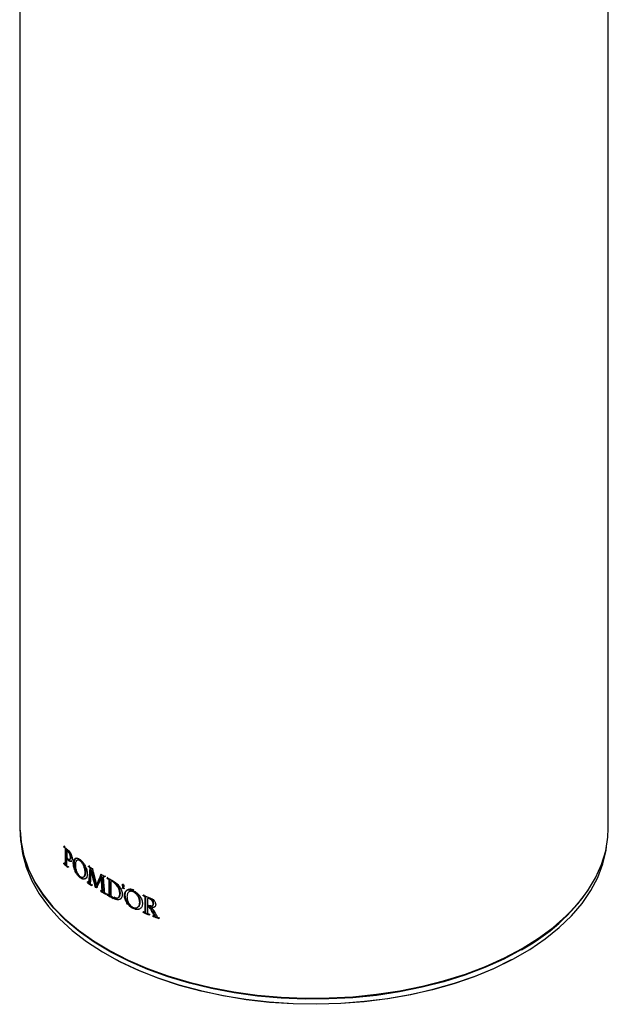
# Model space of a CAD drawing. Header units: millimetres. Extents: x 30 to 230, y 29 to 193.
# Tile 4 of 6: x 204 to 225, y 29 to 64. Entities that reach past the tile are written whole.
import ezdxf

# ---------------------------------------------------------------- set-up
doc = ezdxf.new("R2010")
doc.units = ezdxf.units.MM

msp = doc.modelspace()

# ---------------------------------------------------------------- linework, layer by layer
at = {"color": 7, "linetype": 'Continuous', "lineweight": 25}
for p, q in [((204.063, 80.508), (204.063, 35.599)), ((224.73, 35.599), (224.73, 80.508)), ((205.642, 34.967), (205.614, 34.957)), ((205.645, 34.977), (205.616, 34.966)), ((205.645, 34.953), (205.616, 34.943)), ((205.672, 34.915), (205.654, 34.908)), ((205.654, 34.908), (205.654, 34.347)), ((205.682, 34.906), (205.682, 34.357)), ((205.744, 34.847), (205.716, 34.836)), ((205.766, 34.828), (205.738, 34.817)), ((205.642, 34.382), (205.614, 34.372)), ((205.645, 34.392), (205.616, 34.382)), ((205.645, 34.368), (205.616, 34.358)), ((205.682, 34.357), (205.654, 34.347)), ((205.739, 34.564), (205.711, 34.553)), ((205.807, 34.483), (205.779, 34.472)), ((205.871, 34.597), (205.843, 34.586)), ((205.972, 34.385), (205.945, 34.374)), ((206.508, 34.277), (206.483, 34.264)), ((206.511, 34.286), (206.485, 34.274)), ((206.511, 34.263), (206.485, 34.25)), ((205.781, 34.245), (205.754, 34.234)), ((205.784, 34.254), (205.756, 34.244)), ((206.561, 34.229), (206.535, 34.216)), ((206.593, 34.123), (206.568, 34.111)), ((207.016, 33.941), (206.992, 33.927)), ((207.071, 33.92), (207.048, 33.906)), ((206.21, 33.88), (206.184, 33.869)), ((206.467, 33.72), (206.441, 33.708)), ((206.469, 33.73), (206.444, 33.718)), ((206.469, 33.707), (206.444, 33.695)), ((206.515, 33.699), (206.489, 33.687)), ((206.613, 33.61), (206.587, 33.597)), ((206.615, 33.619), (206.59, 33.606)), ((206.951, 33.896), (206.927, 33.883)), ((207.068, 33.91), (207.045, 33.896)), ((207.157, 33.87), (207.134, 33.857)), ((207.16, 33.88), (207.137, 33.866)), ((207.16, 33.857), (207.137, 33.843)), ((207.208, 33.826), (207.188, 33.814)), ((207.188, 33.814), (207.188, 33.253)), ((207.211, 33.824), (207.211, 33.267)), ((207.293, 33.775), (207.27, 33.761)), ((207.661, 33.644), (207.675, 33.501)), ((207.682, 33.658), (207.697, 33.515)), ((207.724, 33.475), (207.736, 33.607)), ((206.75, 33.543), (206.726, 33.53)), ((206.796, 33.539), (206.771, 33.526)), ((206.931, 33.418), (206.907, 33.405)), ((206.934, 33.429), (206.91, 33.415)), ((206.934, 33.405), (206.91, 33.392)), ((206.983, 33.399), (206.959, 33.386)), ((207.113, 33.299), (207.089, 33.286)), ((207.116, 33.309), (207.092, 33.295)), ((207.157, 33.285), (207.134, 33.272)), ((207.16, 33.296), (207.137, 33.282)), ((207.161, 33.272), (207.138, 33.258)), ((207.211, 33.267), (207.188, 33.253)), ((207.597, 33.321), (207.575, 33.306)), ((207.697, 33.515), (207.675, 33.501)), ((207.758, 33.259), (207.737, 33.245)), ((208.071, 33.388), (208.05, 33.373)), ((208.42, 33.257), (208.401, 33.242)), ((208.423, 33.267), (208.404, 33.252)), ((208.423, 33.244), (208.404, 33.228)), ((207.369, 33.157), (207.346, 33.143)), ((208.481, 33.22), (208.462, 33.204)), ((208.462, 33.204), (208.462, 32.644)), ((208.481, 33.22), (208.481, 32.659)), ((208.568, 32.902), (208.55, 32.886)), ((208.575, 33.167), (208.557, 33.151)), ((208.61, 33.154), (208.592, 33.138)), ((208.623, 32.897), (208.604, 32.881)), ((208.767, 32.961), (208.748, 32.945)), ((208.071, 32.796), (208.05, 32.781)), ((208.42, 32.672), (208.401, 32.657)), ((208.423, 32.683), (208.404, 32.667)), ((208.423, 32.66), (208.404, 32.644)), ((208.481, 32.659), (208.462, 32.644)), ((208.618, 32.87), (208.6, 32.855)), ((208.632, 32.576), (208.614, 32.56)), ((208.636, 32.586), (208.617, 32.57)), ((208.713, 32.837), (208.694, 32.821)), ((208.76, 32.538), (208.742, 32.522)), ((208.763, 32.549), (208.745, 32.533)), ((208.763, 32.526), (208.745, 32.51)), ((208.816, 32.529), (208.798, 32.513)), ((208.963, 32.452), (208.946, 32.436)), ((208.967, 32.462), (208.949, 32.446))]:
    msp.add_line(p, q, dxfattribs=at)
at = {"color": 7, "linetype": 'Continuous', "lineweight": 25, "flags": 128}
for points in [[(204.063, 35.599), (204.089, 35.173), (204.184, 34.689), (204.346, 34.212), (204.575, 33.744), (204.87, 33.288), (205.228, 32.847), (205.647, 32.425), (206.124, 32.024), (206.656, 31.646), (207.24, 31.295), (207.871, 30.973), (208.546, 30.681), (209.26, 30.422), (210.008, 30.198), (210.785, 30.009), (211.586, 29.858), (212.406, 29.745), (213.239, 29.671), (214.08, 29.636), (214.923, 29.641), (215.762, 29.686), (216.593, 29.77), (217.408, 29.892), (218.204, 30.053), (218.974, 30.251), (219.714, 30.484), (220.419, 30.751), (221.083, 31.051), (221.703, 31.38)], [(221.679, 31.34), (221.062, 31.011), (220.399, 30.712), (219.697, 30.446), (218.96, 30.213), (218.192, 30.016), (217.399, 29.856), (216.586, 29.734), (215.758, 29.65), (214.921, 29.606), (214.081, 29.601), (213.243, 29.635), (212.413, 29.709), (211.595, 29.822), (210.797, 29.973), (210.022, 30.161), (209.277, 30.385), (208.565, 30.643), (207.893, 30.933), (207.263, 31.255), (206.681, 31.605), (206.151, 31.981), (205.675, 32.381), (205.257, 32.801), (204.901, 33.241), (204.607, 33.695), (204.378, 34.162), (204.217, 34.638), (204.122, 35.12), (204.096, 35.544)], [(221.703, 31.38), (222.274, 31.738), (222.793, 32.122), (223.256, 32.528), (223.66, 32.956), (224.002, 33.4), (224.281, 33.86), (224.493, 34.331), (224.639, 34.81), (224.716, 35.294), (224.73, 35.599)], [(204.122, 34.963), (204.161, 34.715), (204.289, 34.236), (204.484, 33.764), (204.746, 33.303), (205.071, 32.856), (205.459, 32.425), (205.906, 32.015), (206.409, 31.626), (206.966, 31.263), (207.572, 30.927), (208.224, 30.621), (208.916, 30.346), (209.645, 30.105), (210.406, 29.899), (211.193, 29.73), (212.002, 29.598), (212.826, 29.504), (213.661, 29.45), (214.501, 29.435), (215.34, 29.46), (216.173, 29.524), (216.994, 29.627), (217.798, 29.768), (218.579, 29.947), (219.333, 30.162), (220.053, 30.412), (220.736, 30.694), (221.376, 31.008), (221.97, 31.351), (222.514, 31.721), (223.004, 32.115), (223.436, 32.531), (223.809, 32.966), (224.118, 33.417), (224.363, 33.881), (224.542, 34.355), (224.653, 34.836), (224.671, 34.963)], [(206.21, 34.472), (206.197, 34.467), (206.184, 34.461)], [(206.384, 34.069), (206.371, 34.063), (206.358, 34.057)], [(206.787, 33.625), (206.775, 33.618), (206.763, 33.612)], [(208.296, 33.015), (208.286, 33.007), (208.276, 32.999)], [(221.324, 30.979), (220.695, 30.67), (220.016, 30.389), (219.301, 30.141), (218.552, 29.928), (217.776, 29.75), (216.978, 29.61), (216.162, 29.507), (215.334, 29.444), (214.501, 29.419), (213.666, 29.434), (212.837, 29.488), (212.017, 29.581), (211.214, 29.712), (210.432, 29.88), (209.676, 30.085), (208.952, 30.324), (208.264, 30.597), (207.616, 30.901), (207.291, 31.075)]]:
    msp.add_lwpolyline(points, dxfattribs=at)
at = {"color": 7, "linetype": 'Continuous', "lineweight": 25}
for centre, radius, start, end in [((210.266, 39.966), 6.828, 227.0764, 228.6366), ((210.182, 39.851), 6.703, 227.0695, 227.5088), ((210.182, 39.289), 6.703, 227.0695, 227.5088), ((210.269, 39.361), 6.832, 227.0768, 228.6285), ((210.322, 39.399), 6.869, 227.3022, 227.8106), ((210.382, 39.512), 7.002, 228.1414, 228.6234), ((211.376, 41.394), 8.638, 235.5144, 236.538), ((211.385, 41.383), 8.654, 235.5136, 235.9155), ((211.857, 42.154), 9.538, 238.8373, 239.6965), ((211.874, 42.16), 9.571, 239.3286, 239.6957), ((211.317, 40.722), 8.533, 235.1708, 235.5435), ((211.342, 40.736), 8.578, 235.1738, 236.3351), ((211.285, 40.628), 8.431, 235.3804, 235.7423), ((211.447, 40.915), 8.765, 235.9472, 236.3293), ((212.106, 42.588), 10.038, 240.3263, 241.592), ((211.933, 42.257), 9.685, 240.3188, 240.6645), ((212.043, 42.425), 9.863, 240.3223, 240.6607), ((211.82, 41.508), 9.466, 238.7529, 239.101), ((211.876, 41.577), 9.574, 238.7563, 240.0057), ((211.849, 41.505), 9.474, 238.9572, 239.4886), ((211.955, 41.736), 9.731, 239.6602, 240.002), ((211.933, 41.696), 9.685, 240.3188, 240.6645), ((212.109, 41.985), 10.043, 240.3315, 241.6921), ((212.117, 41.972), 10.013, 240.3319, 241.6923), ((213.136, 44.77), 12.453, 247.6662, 248.8055), ((213.029, 44.483), 12.168, 247.6617, 247.9576), ((218.487, 37.274), 6.739, 298.275, 325.5885), ((213.029, 43.922), 12.168, 247.6617, 247.9576), ((213.123, 44.13), 12.418, 247.665, 248.7072), ((213.124, 44.101), 12.369, 247.6642, 248.7072), ((213.122, 44.151), 12.415, 248.3752, 248.7066), ((213.248, 44.474), 12.762, 249.3361, 249.5927), ((213.316, 44.633), 12.956, 249.3381, 250.2846), ((213.323, 44.618), 12.924, 249.3384, 250.2842), ((213.3, 44.611), 12.908, 250.1138, 250.2841)]:
    msp.add_arc(centre, radius, start, end, dxfattribs=at)
for points, knots in [([(205.614, 34.957), (205.614, 34.96), (205.614, 34.962), (205.614, 34.964), (205.614, 34.964), (205.615, 34.965), (205.615, 34.965), (205.615, 34.966), (205.616, 34.967), (205.616, 34.966)], [0, 0, 0, 0, 0.5, 0.5, 0.625, 0.625, 0.75, 0.75, 1, 1, 1, 1]), ([(205.616, 34.943), (205.615, 34.945), (205.615, 34.945), (205.615, 34.947), (205.615, 34.948), (205.614, 34.949), (205.614, 34.95), (205.614, 34.953), (205.614, 34.954), (205.614, 34.957)], [0, 0, 0, 0, 0.25, 0.25, 0.375, 0.375, 0.5, 0.5, 1, 1, 1, 1]), ([(205.716, 34.836), (205.715, 34.821), (205.714, 34.777), (205.713, 34.69), (205.712, 34.618), (205.711, 34.574)], [0, 0, 0, 0, 0.176433, 0.499999, 1, 1, 1, 1]), ([(205.738, 34.817), (205.734, 34.821), (205.727, 34.828), (205.719, 34.833), (205.716, 34.836)], [0, 0, 0, 0, 0.52745, 1, 1, 1, 1]), ([(205.843, 34.586), (205.843, 34.593), (205.843, 34.606), (205.84, 34.628), (205.834, 34.654), (205.825, 34.684), (205.807, 34.728), (205.784, 34.767), (205.758, 34.798), (205.745, 34.811), (205.738, 34.817)], [0, 0, 0, 0, 0.085459, 0.168399, 0.250409, 0.375636, 0.500589, 0.74499, 0.868062, 1, 1, 1, 1]), ([(205.766, 34.828), (205.763, 34.83), (205.761, 34.832), (205.759, 34.834), (205.758, 34.835), (205.757, 34.836), (205.755, 34.837), (205.75, 34.842), (205.746, 34.845), (205.744, 34.847)], [0, 0, 0, 0, 0.25, 0.25, 0.375, 0.375, 0.5, 0.5, 1, 1, 1, 1]), ([(205.754, 34.842), (205.796, 34.805), (205.83, 34.761), (205.858, 34.709), (205.859, 34.706), (205.861, 34.703), (205.862, 34.701), (205.865, 34.695), (205.867, 34.692), (205.872, 34.681), (205.875, 34.673), (205.884, 34.651), (205.889, 34.635), (205.902, 34.589), (205.907, 34.559), (205.907, 34.532)], [0, 0, 0, 0, 0.5, 0.5, 0.515625, 0.515625, 0.53125, 0.53125, 0.5625, 0.5625, 0.625, 0.625, 0.75, 0.75, 1, 1, 1, 1]), ([(205.871, 34.597), (205.871, 34.607), (205.87, 34.617), (205.867, 34.639), (205.865, 34.649), (205.86, 34.672), (205.856, 34.684), (205.849, 34.706), (205.844, 34.717), (205.834, 34.738), (205.829, 34.748), (205.82, 34.763), (205.817, 34.768), (205.811, 34.776), (205.808, 34.781), (205.793, 34.801), (205.78, 34.815), (205.766, 34.828)], [0, 0, 0, 0, 0.125, 0.125, 0.25, 0.25, 0.375, 0.375, 0.5, 0.5, 0.625, 0.625, 0.6875, 0.6875, 0.75, 0.75, 1, 1, 1, 1]), ([(205.614, 34.372), (205.614, 34.374), (205.614, 34.376), (205.614, 34.379), (205.614, 34.379), (205.615, 34.38), (205.615, 34.38), (205.615, 34.382), (205.615, 34.382), (205.616, 34.382)], [0, 0, 0, 0, 0.5, 0.5, 0.625, 0.625, 0.75, 0.75, 1, 1, 1, 1]), ([(205.616, 34.358), (205.615, 34.36), (205.615, 34.363), (205.614, 34.366), (205.614, 34.366), (205.614, 34.367), (205.614, 34.367), (205.614, 34.369), (205.614, 34.37), (205.614, 34.372)], [0, 0, 0, 0, 0.5, 0.5, 0.625, 0.625, 0.75, 0.75, 1, 1, 1, 1]), ([(205.711, 34.574), (205.717, 34.566), (205.728, 34.553), (205.74, 34.541), (205.745, 34.536)], [0, 0, 0, 0, 0.537792, 1, 1, 1, 1]), ([(205.745, 34.536), (205.75, 34.533), (205.758, 34.526), (205.771, 34.518), (205.79, 34.508), (205.811, 34.508), (205.827, 34.521), (205.836, 34.538), (205.842, 34.559), (205.843, 34.577), (205.843, 34.586)], [0, 0, 0, 0, 0.088922, 0.173541, 0.254868, 0.499513, 0.623963, 0.749752, 0.872639, 1, 1, 1, 1]), ([(205.771, 34.52), (205.772, 34.519), (205.783, 34.504), (205.795, 34.493), (205.807, 34.483)], [0, 0, 0, 0, 0.0408821, 1, 1, 1, 1]), ([(205.907, 34.532), (205.907, 34.508), (205.904, 34.488), (205.89, 34.456), (205.88, 34.445), (205.865, 34.439), (205.862, 34.438), (205.855, 34.437), (205.852, 34.437), (205.841, 34.437), (205.834, 34.439), (205.824, 34.442), (205.822, 34.443), (205.819, 34.445), (205.817, 34.446), (205.811, 34.449), (205.807, 34.451), (205.795, 34.458), (205.787, 34.465), (205.779, 34.472)], [0, 0, 0, 0, 0.25, 0.25, 0.5, 0.5, 0.5625, 0.5625, 0.625, 0.625, 0.75, 0.75, 0.78125, 0.78125, 0.8125, 0.8125, 0.875, 0.875, 1, 1, 1, 1]), ([(205.807, 34.483), (205.822, 34.471), (205.846, 34.453), (205.876, 34.446), (205.888, 34.449), (205.894, 34.451)], [0, 0, 0, 0, 0.505928, 0.762982, 1, 1, 1, 1]), ([(205.842, 34.523), (205.847, 34.525), (205.851, 34.529), (205.856, 34.535), (205.858, 34.538), (205.861, 34.543), (205.862, 34.546), (205.868, 34.562), (205.871, 34.578), (205.871, 34.597)], [0.5000004, 0.5000004, 0.5000004, 0.5000004, 0.625, 0.625, 0.6875, 0.6875, 0.75, 0.75, 1, 1, 1, 1]), ([(205.945, 34.374), (205.945, 34.417), (205.951, 34.453), (205.975, 34.511), (205.992, 34.532), (206.026, 34.549), (206.038, 34.553), (206.064, 34.555), (206.078, 34.554), (206.099, 34.548), (206.107, 34.546), (206.121, 34.541), (206.129, 34.537), (206.152, 34.525), (206.167, 34.515), (206.184, 34.503)], [0, 0, 0, 0, 0.25, 0.25, 0.5, 0.5, 0.625, 0.625, 0.75, 0.75, 0.8125, 0.8125, 0.875, 0.875, 1, 1, 1, 1]), ([(206.184, 33.869), (206.151, 33.893), (206.121, 33.924), (206.085, 33.971), (206.078, 33.982), (206.064, 34.002), (206.057, 34.012), (206.038, 34.044), (206.026, 34.067), (206.01, 34.102), (206.004, 34.114), (205.994, 34.138), (205.99, 34.15), (205.977, 34.187), (205.969, 34.211), (205.951, 34.284), (205.945, 34.331), (205.945, 34.374)], [0, 0, 0, 0, 0.25, 0.25, 0.3125, 0.3125, 0.375, 0.375, 0.5, 0.5, 0.5625, 0.5625, 0.625, 0.625, 0.75, 0.75, 1, 1, 1, 1]), ([(206.042, 34.555), (206.038, 34.552), (206.029, 34.547), (206.017, 34.537), (206.007, 34.525), (205.998, 34.51), (205.986, 34.485), (205.975, 34.446), (205.973, 34.405), (205.972, 34.385)], [0, 0, 0, 0, 0.101353, 0.201403, 0.300789, 0.400161, 0.500169, 0.749252, 1, 1, 1, 1]), ([(205.972, 34.385), (205.972, 34.376), (205.972, 34.359), (205.975, 34.332), (205.978, 34.304), (205.984, 34.275), (205.993, 34.232), (206.011, 34.173), (206.041, 34.101), (206.077, 34.033), (206.118, 33.972), (206.163, 33.919), (206.194, 33.893), (206.21, 33.88)], [0, 0, 0, 0, 0.050666, 0.100714, 0.150487, 0.200334, 0.250599, 0.37502, 0.500646, 0.625292, 0.750422, 0.874464, 1, 1, 1, 1]), ([(206.184, 34.461), (206.177, 34.465), (206.165, 34.474), (206.147, 34.483), (206.13, 34.489), (206.108, 34.492), (206.083, 34.488), (206.058, 34.47), (206.039, 34.443), (206.025, 34.407), (206.017, 34.365), (206.016, 34.333), (206.016, 34.316)], [0, 0, 0, 0, 0.063027, 0.125088, 0.187137, 0.250131, 0.372734, 0.49997, 0.623069, 0.749954, 0.873307, 1, 1, 1, 1]), ([(206.016, 34.316), (206.016, 34.308), (206.016, 34.291), (206.018, 34.264), (206.021, 34.237), (206.028, 34.2), (206.039, 34.153), (206.058, 34.095), (206.083, 34.04), (206.113, 33.988), (206.147, 33.943), (206.171, 33.923), (206.184, 33.912)], [0, 0, 0, 0, 0.0639688, 0.1267684, 0.1887532, 0.2502913, 0.3770676, 0.5003452, 0.6274599, 0.7502568, 0.8749975, 1, 1, 1, 1]), ([(206.21, 34.472), (206.198, 34.482), (206.185, 34.489), (206.168, 34.496), (206.162, 34.498), (206.154, 34.5), (206.151, 34.501), (206.145, 34.502), (206.142, 34.502), (206.129, 34.502), (206.12, 34.501), (206.111, 34.497)], [0, 0, 0, 0, 0.125, 0.125, 0.1875, 0.1875, 0.21875, 0.21875, 0.25, 0.25, 0.3749827, 0.3749827, 0.3749827, 0.3749827]), ([(206.184, 34.503), (206.216, 34.479), (206.247, 34.448), (206.284, 34.401), (206.292, 34.391), (206.306, 34.371), (206.313, 34.361), (206.334, 34.329), (206.346, 34.307), (206.364, 34.272), (206.37, 34.26), (206.381, 34.237), (206.386, 34.225), (206.4, 34.189), (206.408, 34.165), (206.428, 34.092), (206.435, 34.046), (206.435, 34.003)], [0, 0, 0, 0, 0.25, 0.25, 0.3125, 0.3125, 0.375, 0.375, 0.5, 0.5, 0.5625, 0.5625, 0.625, 0.625, 0.75, 0.75, 1, 1, 1, 1]), ([(206.358, 34.057), (206.358, 34.066), (206.358, 34.083), (206.356, 34.109), (206.352, 34.136), (206.345, 34.173), (206.333, 34.22), (206.313, 34.278), (206.287, 34.333), (206.256, 34.384), (206.221, 34.429), (206.196, 34.45), (206.184, 34.461)], [0, 0, 0, 0, 0.063935, 0.126723, 0.188719, 0.250292, 0.377039, 0.500348, 0.627513, 0.750263, 0.875129, 1, 1, 1, 1]), ([(206.384, 34.069), (206.384, 34.086), (206.383, 34.104), (206.38, 34.13), (206.379, 34.139), (206.377, 34.153), (206.376, 34.157), (206.375, 34.166), (206.374, 34.171), (206.369, 34.195), (206.364, 34.214), (206.355, 34.242), (206.352, 34.252), (206.347, 34.266), (206.346, 34.27), (206.342, 34.28), (206.34, 34.284), (206.33, 34.309), (206.321, 34.327), (206.307, 34.354), (206.302, 34.362), (206.295, 34.375), (206.292, 34.379), (206.287, 34.387), (206.284, 34.391), (206.259, 34.427), (206.235, 34.453), (206.21, 34.472)], [0, 0, 0, 0, 0.125, 0.125, 0.1875, 0.1875, 0.21875, 0.21875, 0.25, 0.25, 0.375, 0.375, 0.4375, 0.4375, 0.46875, 0.46875, 0.5, 0.5, 0.625, 0.625, 0.6875, 0.6875, 0.71875, 0.71875, 0.75, 0.75, 1, 1, 1, 1]), ([(206.483, 34.264), (206.483, 34.267), (206.483, 34.269), (206.483, 34.271), (206.483, 34.271), (206.483, 34.272), (206.483, 34.273), (206.484, 34.274), (206.484, 34.274), (206.485, 34.274)], [0, 0, 0, 0, 0.5, 0.5, 0.625, 0.625, 0.75, 0.75, 1, 1, 1, 1]), ([(206.485, 34.25), (206.484, 34.252), (206.484, 34.252), (206.483, 34.254), (206.483, 34.255), (206.483, 34.256), (206.483, 34.257), (206.483, 34.26), (206.483, 34.262), (206.483, 34.264)], [0, 0, 0, 0, 0.25, 0.25, 0.375, 0.375, 0.5, 0.5, 1, 1, 1, 1]), ([(205.754, 34.258), (205.755, 34.256), (205.755, 34.256), (205.755, 34.254), (205.755, 34.253), (205.756, 34.252), (205.756, 34.251), (205.756, 34.248), (205.756, 34.246), (205.756, 34.244)], [0, 0, 0, 0, 0.25, 0.25, 0.375, 0.375, 0.5, 0.5, 1, 1, 1, 1]), ([(205.756, 34.244), (205.756, 34.241), (205.756, 34.239), (205.756, 34.237), (205.755, 34.236), (205.755, 34.235), (205.755, 34.235), (205.755, 34.234), (205.754, 34.234), (205.754, 34.234)], [0, 0, 0, 0, 0.5, 0.5, 0.625, 0.625, 0.75, 0.75, 1, 1, 1, 1]), ([(206.184, 33.912), (206.19, 33.908), (206.202, 33.899), (206.22, 33.89), (206.238, 33.884), (206.261, 33.881), (206.287, 33.886), (206.313, 33.903), (206.333, 33.93), (206.348, 33.966), (206.357, 34.008), (206.358, 34.041), (206.358, 34.057)], [0, 0, 0, 0, 0.063011, 0.125082, 0.187146, 0.250136, 0.372874, 0.499981, 0.623201, 0.749962, 0.873319, 1, 1, 1, 1]), ([(206.435, 34.003), (206.435, 33.96), (206.428, 33.923), (206.401, 33.864), (206.383, 33.843), (206.352, 33.828), (206.346, 33.825), (206.333, 33.822), (206.327, 33.82), (206.306, 33.818), (206.292, 33.819), (206.269, 33.824), (206.262, 33.826), (206.246, 33.832), (206.239, 33.835), (206.216, 33.847), (206.2, 33.857), (206.184, 33.869)], [0, 0, 0, 0, 0.25, 0.25, 0.5, 0.5, 0.5625, 0.5625, 0.625, 0.625, 0.75, 0.75, 0.8125, 0.8125, 0.875, 0.875, 1, 1, 1, 1]), ([(206.316, 33.902), (206.323, 33.906), (206.349, 33.921), (206.378, 33.975), (206.382, 34.038), (206.384, 34.069)], [0, 0, 0, 0, 0.178485, 0.588869, 1, 1, 1, 1]), ([(206.489, 33.687), (206.492, 33.706), (206.497, 33.75), (206.503, 33.817), (206.503, 33.818), (206.503, 33.818), (206.504, 33.819), (206.504, 33.82), (206.504, 33.82), (206.504, 33.822), (206.504, 33.823), (206.504, 33.827), (206.505, 33.83), (206.505, 33.838), (206.506, 33.843), (206.507, 33.859), (206.508, 33.87), (206.511, 33.903), (206.513, 33.925), (206.518, 33.972), (206.519, 33.995), (206.522, 34.028), (206.523, 34.039), (206.524, 34.052), (206.524, 34.054), (206.525, 34.058), (206.525, 34.06), (206.525, 34.062), (206.525, 34.062), (206.525, 34.064), (206.525, 34.065), (206.526, 34.075), (206.527, 34.083), (206.532, 34.154), (206.535, 34.196), (206.535, 34.216)], [0, 0, 0, 0, 0.25, 0.25, 0.251953, 0.251953, 0.253906, 0.253906, 0.257812, 0.257812, 0.265625, 0.265625, 0.28125, 0.28125, 0.3125, 0.3125, 0.375, 0.375, 0.5, 0.5, 0.625, 0.625, 0.6875, 0.6875, 0.703125, 0.703125, 0.710938, 0.710938, 0.714844, 0.714844, 0.71875, 0.71875, 0.75, 0.75, 1, 1, 1, 1]), ([(206.561, 34.229), (206.56, 34.218), (206.559, 34.19), (206.555, 34.139), (206.549, 34.06), (206.54, 33.955), (206.53, 33.845), (206.522, 33.758), (206.517, 33.715), (206.515, 33.699)], [0, 0, 0, 0, 0.05905, 0.15428, 0.285716, 0.500005, 0.750006, 0.90835, 1, 1, 1, 1]), ([(206.613, 34.188), (206.618, 34.166), (206.629, 34.118), (206.649, 34.043), (206.649, 34.043), (206.649, 34.043), (206.649, 34.042), (206.649, 34.042), (206.649, 34.041), (206.65, 34.039), (206.65, 34.038), (206.651, 34.035), (206.651, 34.032), (206.653, 34.025), (206.655, 34.02), (206.659, 34.005), (206.662, 33.994), (206.671, 33.958), (206.678, 33.93), (206.687, 33.899), (206.687, 33.897), (206.688, 33.895), (206.688, 33.894), (206.689, 33.89), (206.689, 33.888), (206.691, 33.881), (206.692, 33.876), (206.696, 33.863), (206.698, 33.854), (206.705, 33.828), (206.709, 33.812), (206.722, 33.766), (206.729, 33.739), (206.748, 33.667), (206.757, 33.632), (206.763, 33.612)], [0, 0, 0, 0, 0.25, 0.25, 0.251953, 0.251953, 0.253906, 0.253906, 0.257812, 0.257812, 0.265625, 0.265625, 0.28125, 0.28125, 0.3125, 0.3125, 0.375, 0.375, 0.5, 0.5, 0.503906, 0.503906, 0.507812, 0.507812, 0.515625, 0.515625, 0.53125, 0.53125, 0.5625, 0.5625, 0.625, 0.625, 0.75, 0.75, 1, 1, 1, 1]), ([(206.763, 33.612), (206.775, 33.642), (206.802, 33.704), (206.843, 33.801), (206.844, 33.802), (206.844, 33.803), (206.844, 33.804), (206.845, 33.805), (206.846, 33.807), (206.847, 33.81), (206.848, 33.813), (206.851, 33.82), (206.853, 33.825), (206.859, 33.838), (206.863, 33.847), (206.873, 33.87), (206.879, 33.884), (206.884, 33.895), (206.884, 33.896), (206.884, 33.897), (206.884, 33.897), (206.885, 33.898), (206.885, 33.899), (206.886, 33.901), (206.887, 33.903), (206.889, 33.907), (206.89, 33.91), (206.894, 33.919), (206.896, 33.924), (206.902, 33.94), (206.906, 33.949), (206.915, 33.974), (206.92, 33.985), (206.922, 33.993)], [0, 0, 0, 0, 0.5, 0.5, 0.503906, 0.503906, 0.507812, 0.507812, 0.515625, 0.515625, 0.53125, 0.53125, 0.5625, 0.5625, 0.625, 0.625, 0.75, 0.75, 0.751953, 0.751953, 0.753906, 0.753906, 0.757812, 0.757812, 0.765625, 0.765625, 0.78125, 0.78125, 0.8125, 0.8125, 0.875, 0.875, 1, 1, 1, 1]), ([(206.928, 33.958), (206.908, 33.91), (206.871, 33.821), (206.823, 33.711), (206.797, 33.648), (206.787, 33.625)], [0, 0, 0, 0, 0.431275, 0.79062, 1, 1, 1, 1]), ([(206.992, 33.927), (206.992, 33.91), (206.995, 33.862), (207.001, 33.781), (207.001, 33.78), (207.001, 33.78), (207.001, 33.779), (207.001, 33.778), (207.001, 33.778), (207.001, 33.775), (207.002, 33.774), (207.002, 33.77), (207.002, 33.767), (207.003, 33.758), (207.003, 33.752), (207.005, 33.735), (207.006, 33.723), (207.008, 33.686), (207.01, 33.66), (207.015, 33.608), (207.017, 33.583), (207.02, 33.546), (207.021, 33.534), (207.022, 33.52), (207.022, 33.517), (207.023, 33.513), (207.023, 33.511), (207.023, 33.509), (207.023, 33.508), (207.023, 33.506), (207.023, 33.505), (207.024, 33.494), (207.025, 33.484), (207.032, 33.404), (207.037, 33.358), (207.039, 33.338)], [0, 0, 0, 0, 0.25, 0.25, 0.251953, 0.251953, 0.253906, 0.253906, 0.257812, 0.257812, 0.265625, 0.265625, 0.28125, 0.28125, 0.3125, 0.3125, 0.375, 0.375, 0.5, 0.5, 0.625, 0.625, 0.6875, 0.6875, 0.703125, 0.703125, 0.710938, 0.710938, 0.714844, 0.714844, 0.71875, 0.71875, 0.75, 0.75, 1, 1, 1, 1]), ([(207.045, 33.92), (207.046, 33.918), (207.046, 33.918), (207.047, 33.915), (207.047, 33.914), (207.047, 33.912), (207.047, 33.912), (207.047, 33.911), (207.047, 33.911), (207.047, 33.909), (207.047, 33.908), (207.048, 33.906)], [0, 0, 0, 0, 0.25, 0.25, 0.5, 0.5, 0.625, 0.625, 0.75, 0.75, 1, 1, 1, 1]), ([(206.21, 33.88), (206.242, 33.86), (206.304, 33.821), (206.355, 33.836), (206.38, 33.843)], [0, 0, 0, 0, 0.512829, 1, 1, 1, 1]), ([(206.441, 33.708), (206.441, 33.711), (206.441, 33.712), (206.441, 33.715), (206.442, 33.715), (206.442, 33.716), (206.442, 33.717), (206.442, 33.718), (206.443, 33.718), (206.444, 33.718)], [0, 0, 0, 0, 0.5, 0.5, 0.625, 0.625, 0.75, 0.75, 1, 1, 1, 1]), ([(206.444, 33.695), (206.443, 33.696), (206.442, 33.697), (206.442, 33.699), (206.442, 33.7), (206.441, 33.702), (206.441, 33.702), (206.441, 33.703), (206.441, 33.704), (206.441, 33.705), (206.441, 33.707), (206.441, 33.708)], [0, 0, 0, 0, 0.25, 0.25, 0.5, 0.5, 0.625, 0.625, 0.75, 0.75, 1, 1, 1, 1]), ([(206.587, 33.62), (206.589, 33.619), (206.589, 33.618), (206.589, 33.616), (206.59, 33.616), (206.59, 33.615), (206.59, 33.614), (206.59, 33.611), (206.59, 33.609), (206.59, 33.606)], [0, 0, 0, 0, 0.25, 0.25, 0.375, 0.375, 0.5, 0.5, 1, 1, 1, 1]), ([(206.59, 33.606), (206.59, 33.604), (206.59, 33.602), (206.59, 33.6), (206.59, 33.599), (206.59, 33.598), (206.589, 33.598), (206.589, 33.597), (206.588, 33.597), (206.587, 33.597)], [0, 0, 0, 0, 0.5, 0.5, 0.625, 0.625, 0.75, 0.75, 1, 1, 1, 1]), ([(207.048, 33.906), (207.047, 33.904), (207.047, 33.902), (207.047, 33.899), (207.047, 33.899), (207.047, 33.898), (207.047, 33.897), (207.046, 33.896), (207.046, 33.896), (207.045, 33.896)], [0, 0, 0, 0, 0.5, 0.5, 0.625, 0.625, 0.75, 0.75, 1, 1, 1, 1]), ([(207.134, 33.857), (207.134, 33.859), (207.134, 33.861), (207.134, 33.863), (207.134, 33.864), (207.135, 33.865), (207.135, 33.865), (207.135, 33.866), (207.136, 33.866), (207.137, 33.866)], [0, 0, 0, 0, 0.5, 0.5, 0.625, 0.625, 0.75, 0.75, 1, 1, 1, 1]), ([(207.137, 33.843), (207.135, 33.844), (207.135, 33.845), (207.135, 33.847), (207.135, 33.847), (207.134, 33.849), (207.134, 33.849), (207.134, 33.852), (207.134, 33.854), (207.134, 33.857)], [0, 0, 0, 0, 0.25, 0.25, 0.375, 0.375, 0.5, 0.5, 1, 1, 1, 1]), ([(207.27, 33.761), (207.268, 33.724), (207.265, 33.642), (207.263, 33.517), (207.261, 33.388), (207.261, 33.305), (207.261, 33.264)], [0, 0, 0, 0, 0.2251629, 0.4999983, 0.7530945, 1, 1, 1, 1]), ([(207.575, 33.306), (207.574, 33.318), (207.574, 33.343), (207.57, 33.379), (207.563, 33.415), (207.553, 33.45), (207.541, 33.483), (207.526, 33.516), (207.508, 33.547), (207.468, 33.606), (207.387, 33.688), (207.311, 33.735), (207.27, 33.761)], [0, 0, 0, 0, 0.072446, 0.140592, 0.205049, 0.266541, 0.325897, 0.384042, 0.441956, 0.50063, 0.724409, 1, 1, 1, 1]), ([(207.597, 33.321), (207.597, 33.371), (207.589, 33.419), (207.567, 33.487), (207.558, 33.509), (207.542, 33.541), (207.536, 33.551), (207.526, 33.566), (207.523, 33.572), (207.518, 33.579), (207.516, 33.582), (207.513, 33.587), (207.511, 33.589), (207.458, 33.661), (207.385, 33.722), (207.293, 33.775)], [0, 0, 0, 0, 0.25, 0.25, 0.375, 0.375, 0.4375, 0.4375, 0.46875, 0.46875, 0.484375, 0.484375, 0.5, 0.5, 1, 1, 1, 1]), ([(207.331, 33.759), (207.373, 33.735), (207.413, 33.709), (207.451, 33.679), (207.452, 33.678), (207.455, 33.676), (207.456, 33.674), (207.46, 33.671), (207.462, 33.669), (207.47, 33.663), (207.475, 33.658), (207.49, 33.645), (207.499, 33.636), (207.527, 33.608), (207.544, 33.588), (207.561, 33.565), (207.563, 33.562), (207.568, 33.557), (207.57, 33.554), (207.576, 33.545), (207.579, 33.54), (207.591, 33.522), (207.598, 33.511), (207.617, 33.476), (207.628, 33.452), (207.639, 33.421), (207.64, 33.415), (207.644, 33.404), (207.646, 33.398), (207.65, 33.38), (207.653, 33.368), (207.659, 33.333), (207.661, 33.309), (207.661, 33.285)], [0, 0, 0, 0, 0.25, 0.25, 0.257812, 0.257812, 0.265625, 0.265625, 0.28125, 0.28125, 0.3125, 0.3125, 0.375, 0.375, 0.5, 0.5, 0.515625, 0.515625, 0.53125, 0.53125, 0.5625, 0.5625, 0.625, 0.625, 0.75, 0.75, 0.78125, 0.78125, 0.8125, 0.8125, 0.875, 0.875, 1, 1, 1, 1]), ([(206.75, 33.543), (206.756, 33.54), (206.764, 33.535), (206.772, 33.533), (206.774, 33.532)], [0, 0, 0, 0, 0.688118, 1, 1, 1, 1]), ([(206.907, 33.405), (206.907, 33.408), (206.907, 33.409), (206.907, 33.412), (206.907, 33.413), (206.908, 33.413), (206.908, 33.414), (206.908, 33.415), (206.909, 33.416), (206.91, 33.415)], [0, 0, 0, 0, 0.5, 0.5, 0.625, 0.625, 0.75, 0.75, 1, 1, 1, 1]), ([(206.91, 33.392), (206.909, 33.393), (206.908, 33.394), (206.908, 33.396), (206.907, 33.397), (206.907, 33.399), (206.907, 33.399), (206.907, 33.4), (206.907, 33.401), (206.907, 33.403), (206.907, 33.404), (206.907, 33.405)], [0, 0, 0, 0, 0.25, 0.25, 0.5, 0.5, 0.625, 0.625, 0.75, 0.75, 1, 1, 1, 1]), ([(207.089, 33.309), (207.091, 33.308), (207.091, 33.307), (207.092, 33.305), (207.092, 33.303), (207.092, 33.301), (207.092, 33.301), (207.092, 33.3), (207.092, 33.3), (207.092, 33.298), (207.092, 33.297), (207.092, 33.295)], [0, 0, 0, 0, 0.25, 0.25, 0.5, 0.5, 0.625, 0.625, 0.75, 0.75, 1, 1, 1, 1]), ([(207.092, 33.295), (207.092, 33.293), (207.092, 33.291), (207.092, 33.289), (207.092, 33.288), (207.092, 33.287), (207.092, 33.287), (207.091, 33.286), (207.09, 33.286), (207.089, 33.286)], [0, 0, 0, 0, 0.5, 0.5, 0.625, 0.625, 0.75, 0.75, 1, 1, 1, 1]), ([(207.134, 33.272), (207.134, 33.274), (207.134, 33.276), (207.134, 33.279), (207.134, 33.279), (207.135, 33.28), (207.135, 33.281), (207.135, 33.282), (207.135, 33.282), (207.137, 33.282)], [0, 0, 0, 0, 0.5, 0.5, 0.625, 0.625, 0.75, 0.75, 1, 1, 1, 1]), ([(207.261, 33.264), (207.261, 33.258), (207.262, 33.248), (207.27, 33.232), (207.282, 33.219), (207.298, 33.207), (207.321, 33.192), (207.338, 33.182), (207.349, 33.177)], [0, 0, 0, 0, 0.124682, 0.248358, 0.356719, 0.498561, 0.710951, 1, 1, 1, 1]), ([(207.661, 33.285), (207.661, 33.239), (207.654, 33.201), (207.636, 33.167), (207.634, 33.162), (207.629, 33.155), (207.627, 33.152), (207.619, 33.141), (207.614, 33.135), (207.596, 33.119), (207.582, 33.11), (207.564, 33.104), (207.563, 33.103), (207.559, 33.102), (207.557, 33.101), (207.551, 33.099), (207.547, 33.098), (207.535, 33.096), (207.527, 33.095), (207.5, 33.094), (207.482, 33.095), (207.459, 33.099), (207.457, 33.1), (207.453, 33.101), (207.45, 33.101), (207.444, 33.103), (207.439, 33.104), (207.425, 33.108), (207.416, 33.111), (207.387, 33.122), (207.367, 33.131), (207.346, 33.143)], [0, 0, 0, 0, 0.25, 0.25, 0.28125, 0.28125, 0.3125, 0.3125, 0.375, 0.375, 0.5, 0.5, 0.515625, 0.515625, 0.53125, 0.53125, 0.5625, 0.5625, 0.625, 0.625, 0.75, 0.75, 0.765625, 0.765625, 0.78125, 0.78125, 0.8125, 0.8125, 0.875, 0.875, 1, 1, 1, 1]), ([(207.349, 33.177), (207.356, 33.173), (207.372, 33.165), (207.394, 33.156), (207.415, 33.15), (207.444, 33.144), (207.478, 33.144), (207.513, 33.156), (207.542, 33.18), (207.561, 33.215), (207.573, 33.257), (207.574, 33.289), (207.575, 33.306)], [0, 0, 0, 0, 0.065564, 0.128835, 0.190245, 0.250264, 0.376883, 0.500126, 0.623508, 0.749975, 0.871068, 1, 1, 1, 1]), ([(207.371, 33.191), (207.387, 33.182), (207.402, 33.176), (207.424, 33.168), (207.431, 33.166), (207.442, 33.163), (207.445, 33.163), (207.45, 33.162), (207.452, 33.161), (207.455, 33.161), (207.457, 33.161), (207.488, 33.156), (207.513, 33.16), (207.545, 33.179), (207.554, 33.186), (207.566, 33.201), (207.57, 33.206), (207.575, 33.215), (207.576, 33.218), (207.578, 33.223), (207.579, 33.224), (207.581, 33.228), (207.581, 33.229), (207.592, 33.255), (207.597, 33.285), (207.597, 33.321)], [0, 0, 0, 0, 0.125, 0.125, 0.1875, 0.1875, 0.21875, 0.21875, 0.234375, 0.234375, 0.25, 0.25, 0.5, 0.5, 0.625, 0.625, 0.6875, 0.6875, 0.71875, 0.71875, 0.734375, 0.734375, 0.75, 0.75, 1, 1, 1, 1]), ([(207.737, 33.245), (207.737, 33.288), (207.745, 33.325), (207.777, 33.388), (207.8, 33.411), (207.844, 33.435), (207.86, 33.44), (207.894, 33.447), (207.912, 33.448), (207.941, 33.446), (207.95, 33.445), (207.969, 33.442), (207.979, 33.44), (208.009, 33.432), (208.029, 33.425), (208.05, 33.416)], [0, 0, 0, 0, 0.25, 0.25, 0.5, 0.5, 0.625, 0.625, 0.75, 0.75, 0.8125, 0.8125, 0.875, 0.875, 1, 1, 1, 1]), ([(208.05, 32.781), (208.009, 32.8), (207.969, 32.826), (207.922, 32.867), (207.912, 32.876), (207.894, 32.894), (207.886, 32.903), (207.86, 32.932), (207.844, 32.952), (207.822, 32.985), (207.815, 32.996), (207.802, 33.018), (207.796, 33.029), (207.779, 33.063), (207.769, 33.086), (207.745, 33.156), (207.737, 33.202), (207.737, 33.245)], [0, 0, 0, 0, 0.25, 0.25, 0.3125, 0.3125, 0.375, 0.375, 0.5, 0.5, 0.5625, 0.5625, 0.625, 0.625, 0.75, 0.75, 1, 1, 1, 1]), ([(208.071, 33.431), (208.061, 33.435), (208.04, 33.444), (208.01, 33.453), (207.98, 33.459), (207.942, 33.463), (207.897, 33.461), (207.849, 33.444), (207.81, 33.415), (207.781, 33.373), (207.761, 33.321), (207.759, 33.28), (207.758, 33.259)], [0, 0, 0, 0, 0.063285, 0.125661, 0.187673, 0.249874, 0.374985, 0.499674, 0.625241, 0.749746, 0.874456, 1, 1, 1, 1]), ([(207.758, 33.259), (207.758, 33.251), (207.759, 33.234), (207.762, 33.207), (207.766, 33.18), (207.773, 33.152), (207.786, 33.111), (207.81, 33.055), (207.849, 32.988), (207.897, 32.926), (207.951, 32.872), (208.01, 32.827), (208.05, 32.807), (208.071, 32.796)], [0, 0, 0, 0, 0.050666, 0.100714, 0.150487, 0.200334, 0.250599, 0.37502, 0.500646, 0.625292, 0.750422, 0.874464, 1, 1, 1, 1]), ([(208.05, 33.373), (208.042, 33.377), (208.026, 33.383), (208.003, 33.389), (207.98, 33.392), (207.951, 33.391), (207.918, 33.383), (207.886, 33.361), (207.861, 33.33), (207.843, 33.292), (207.832, 33.249), (207.831, 33.216), (207.83, 33.2)], [0, 0, 0, 0, 0.063028, 0.125089, 0.187138, 0.250131, 0.372736, 0.49997, 0.62307, 0.749954, 0.873308, 1, 1, 1, 1]), ([(208.071, 33.388), (208.055, 33.396), (208.039, 33.401), (208.016, 33.405), (208.008, 33.406), (207.997, 33.407), (207.994, 33.407), (207.986, 33.406), (207.983, 33.406), (207.966, 33.404), (207.953, 33.401), (207.935, 33.393), (207.929, 33.39), (207.921, 33.385), (207.918, 33.383), (207.913, 33.379), (207.91, 33.376), (207.908, 33.374)], [0, 0, 0, 0, 0.125, 0.125, 0.1875, 0.1875, 0.21875, 0.21875, 0.25, 0.25, 0.375, 0.375, 0.4375, 0.4375, 0.46875, 0.46875, 0.4999999, 0.4999999, 0.4999999, 0.4999999]), ([(208.05, 33.416), (208.092, 33.397), (208.133, 33.371), (208.181, 33.331), (208.191, 33.322), (208.209, 33.305), (208.218, 33.296), (208.244, 33.267), (208.261, 33.247), (208.284, 33.216), (208.291, 33.205), (208.305, 33.183), (208.312, 33.172), (208.33, 33.138), (208.34, 33.116), (208.365, 33.047), (208.374, 33.002), (208.374, 32.958)], [0, 0, 0, 0, 0.25, 0.25, 0.3125, 0.3125, 0.375, 0.375, 0.5, 0.5, 0.5625, 0.5625, 0.625, 0.625, 0.75, 0.75, 1, 1, 1, 1]), ([(208.276, 32.999), (208.276, 33.008), (208.275, 33.025), (208.273, 33.051), (208.268, 33.077), (208.259, 33.113), (208.244, 33.158), (208.218, 33.212), (208.184, 33.263), (208.144, 33.309), (208.099, 33.348), (208.067, 33.365), (208.05, 33.373)], [0, 0, 0, 0, 0.0639344, 0.1267225, 0.1887188, 0.2502915, 0.3770389, 0.500348, 0.6275147, 0.7502631, 0.8751311, 1, 1, 1, 1]), ([(208.296, 33.015), (208.296, 33.032), (208.295, 33.049), (208.291, 33.076), (208.289, 33.084), (208.287, 33.097), (208.286, 33.102), (208.284, 33.111), (208.282, 33.115), (208.276, 33.138), (208.27, 33.156), (208.259, 33.183), (208.255, 33.192), (208.248, 33.205), (208.246, 33.209), (208.241, 33.218), (208.239, 33.222), (208.226, 33.245), (208.215, 33.262), (208.197, 33.286), (208.19, 33.294), (208.181, 33.305), (208.177, 33.309), (208.17, 33.316), (208.167, 33.32), (208.134, 33.352), (208.104, 33.374), (208.071, 33.388)], [0, 0, 0, 0, 0.125, 0.125, 0.1875, 0.1875, 0.21875, 0.21875, 0.25, 0.25, 0.375, 0.375, 0.4375, 0.4375, 0.46875, 0.46875, 0.5, 0.5, 0.625, 0.625, 0.6875, 0.6875, 0.71875, 0.71875, 0.75, 0.75, 1, 1, 1, 1]), ([(208.401, 33.242), (208.401, 33.244), (208.401, 33.246), (208.401, 33.248), (208.401, 33.249), (208.401, 33.25), (208.402, 33.25), (208.402, 33.251), (208.403, 33.252), (208.404, 33.252)], [0, 0, 0, 0, 0.5, 0.5, 0.625, 0.625, 0.75, 0.75, 1, 1, 1, 1]), ([(208.404, 33.228), (208.403, 33.229), (208.402, 33.23), (208.402, 33.232), (208.401, 33.233), (208.401, 33.234), (208.401, 33.234), (208.401, 33.237), (208.401, 33.239), (208.401, 33.242)], [0, 0, 0, 0, 0.25, 0.25, 0.375, 0.375, 0.5, 0.5, 1, 1, 1, 1]), ([(208.423, 33.267), (208.423, 33.267), (208.422, 33.267), (208.421, 33.266), (208.42, 33.263), (208.42, 33.259), (208.42, 33.257)], [0, 0, 0, 0, 0.130771, 0.247278, 0.49797, 1, 1, 1, 1]), ([(208.42, 33.257), (208.42, 33.256), (208.42, 33.253), (208.421, 33.249), (208.421, 33.246), (208.423, 33.245), (208.423, 33.244)], [0, 0, 0, 0, 0.4009581, 0.6414958, 0.8227569, 1, 1, 1, 1]), ([(207.369, 33.157), (207.407, 33.139), (207.485, 33.105), (207.57, 33.105), (207.605, 33.128), (207.612, 33.133)], [0, 0, 0, 0, 0.4369911, 0.8729342, 1, 1, 1, 1]), ([(207.83, 33.2), (207.831, 33.191), (207.831, 33.174), (207.834, 33.148), (207.838, 33.122), (207.846, 33.086), (207.861, 33.041), (207.886, 32.986), (207.919, 32.935), (207.958, 32.889), (208.003, 32.85), (208.034, 32.833), (208.05, 32.824)], [0, 0, 0, 0, 0.063968, 0.126767, 0.188752, 0.250291, 0.377066, 0.500345, 0.627459, 0.750257, 0.874999, 1, 1, 1, 1]), ([(208.05, 32.824), (208.059, 32.821), (208.075, 32.815), (208.098, 32.809), (208.121, 32.806), (208.15, 32.807), (208.184, 32.816), (208.217, 32.838), (208.244, 32.868), (208.262, 32.907), (208.274, 32.95), (208.275, 32.983), (208.276, 32.999)], [0, 0, 0, 0, 0.063011, 0.125082, 0.187146, 0.250136, 0.372874, 0.499981, 0.623201, 0.749962, 0.873319, 1, 1, 1, 1]), ([(208.374, 32.958), (208.374, 32.915), (208.365, 32.878), (208.331, 32.814), (208.307, 32.79), (208.268, 32.769), (208.26, 32.766), (208.244, 32.76), (208.235, 32.757), (208.209, 32.752), (208.191, 32.75), (208.161, 32.751), (208.152, 32.752), (208.132, 32.755), (208.122, 32.757), (208.092, 32.765), (208.071, 32.772), (208.05, 32.781)], [0, 0, 0, 0, 0.25, 0.25, 0.5, 0.5, 0.5625, 0.5625, 0.625, 0.625, 0.75, 0.75, 0.8125, 0.8125, 0.875, 0.875, 1, 1, 1, 1]), ([(208.229, 32.85), (208.231, 32.851), (208.256, 32.867), (208.287, 32.92), (208.293, 32.983), (208.296, 33.015)], [0, 0, 0, 0, 0.055867, 0.527504, 1, 1, 1, 1]), ([(208.557, 33.151), (208.556, 33.136), (208.554, 33.096), (208.552, 33.016), (208.551, 32.95), (208.55, 32.91)], [0, 0, 0, 0, 0.185628, 0.499999, 1, 1, 1, 1]), ([(208.55, 32.91), (208.559, 32.904), (208.577, 32.893), (208.595, 32.885), (208.604, 32.881)], [0, 0, 0, 0, 0.523082, 1, 1, 1, 1]), ([(208.592, 33.138), (208.584, 33.141), (208.572, 33.146), (208.561, 33.15), (208.557, 33.151)], [0, 0, 0, 0, 0.642548, 1, 1, 1, 1]), ([(208.568, 32.902), (208.577, 32.896), (208.593, 32.884), (208.61, 32.875), (208.618, 32.87)], [0, 0, 0, 0, 0.507626, 1, 1, 1, 1]), ([(208.748, 32.945), (208.748, 32.952), (208.748, 32.965), (208.744, 32.985), (208.737, 33.009), (208.723, 33.036), (208.697, 33.072), (208.652, 33.111), (208.613, 33.129), (208.592, 33.138)], [0, 0, 0, 0, 0.0873434, 0.1701204, 0.2498563, 0.3750426, 0.5002533, 0.7312702, 1, 1, 1, 1]), ([(208.604, 32.881), (208.612, 32.879), (208.627, 32.873), (208.649, 32.868), (208.67, 32.866), (208.688, 32.867), (208.706, 32.872), (208.724, 32.881), (208.738, 32.898), (208.747, 32.919), (208.748, 32.936), (208.748, 32.945)], [0, 0, 0, 0, 0.112851, 0.217755, 0.316127, 0.409682, 0.500407, 0.625729, 0.750197, 0.871811, 1, 1, 1, 1]), ([(208.767, 32.961), (208.767, 32.971), (208.766, 32.982), (208.763, 32.997), (208.762, 33.002), (208.76, 33.009), (208.759, 33.012), (208.757, 33.016), (208.756, 33.019), (208.751, 33.032), (208.747, 33.042), (208.738, 33.056), (208.734, 33.061), (208.729, 33.068), (208.728, 33.071), (208.724, 33.075), (208.722, 33.078), (208.693, 33.111), (208.656, 33.136), (208.61, 33.154)], [0, 0, 0, 0, 0.125, 0.125, 0.1875, 0.1875, 0.21875, 0.21875, 0.25, 0.25, 0.375, 0.375, 0.4375, 0.4375, 0.46875, 0.46875, 0.5, 0.5, 1, 1, 1, 1]), ([(208.623, 32.897), (208.643, 32.889), (208.662, 32.885), (208.687, 32.882), (208.695, 32.882), (208.705, 32.883), (208.709, 32.884), (208.714, 32.885), (208.716, 32.886), (208.719, 32.886), (208.72, 32.887), (208.729, 32.89), (208.736, 32.894), (208.744, 32.901), (208.747, 32.903), (208.751, 32.909), (208.754, 32.912), (208.763, 32.927), (208.767, 32.943), (208.767, 32.961)], [0, 0, 0, 0, 0.25, 0.25, 0.375, 0.375, 0.4375, 0.4375, 0.46875, 0.46875, 0.5, 0.5, 0.625, 0.625, 0.6875, 0.6875, 0.75, 0.75, 1, 1, 1, 1]), ([(208.634, 33.16), (208.691, 33.138), (208.737, 33.109), (208.774, 33.072), (208.775, 33.071), (208.778, 33.068), (208.779, 33.067), (208.783, 33.062), (208.786, 33.06), (208.793, 33.051), (208.797, 33.046), (208.81, 33.028), (208.817, 33.016), (208.834, 32.979), (208.839, 32.954), (208.84, 32.929)], [0, 0, 0, 0, 0.5, 0.5, 0.515625, 0.515625, 0.53125, 0.53125, 0.5625, 0.5625, 0.625, 0.625, 0.75, 0.75, 1, 1, 1, 1]), ([(208.84, 32.929), (208.839, 32.89), (208.824, 32.858), (208.79, 32.834), (208.783, 32.831), (208.767, 32.824), (208.759, 32.822), (208.745, 32.82), (208.741, 32.82), (208.732, 32.819), (208.728, 32.819), (208.714, 32.819), (208.704, 32.82), (208.694, 32.821)], [0, 0, 0, 0, 0.5, 0.5, 0.625, 0.625, 0.75, 0.75, 0.8125, 0.8125, 0.875, 0.875, 1, 1, 1, 1]), ([(208.071, 32.796), (208.111, 32.783), (208.192, 32.757), (208.281, 32.769), (208.311, 32.803), (208.318, 32.811)], [0, 0, 0, 0, 0.433936, 0.868096, 1, 1, 1, 1]), ([(208.401, 32.657), (208.401, 32.659), (208.401, 32.661), (208.401, 32.664), (208.401, 32.664), (208.401, 32.665), (208.402, 32.666), (208.402, 32.667), (208.403, 32.667), (208.404, 32.667)], [0, 0, 0, 0, 0.5, 0.5, 0.625, 0.625, 0.75, 0.75, 1, 1, 1, 1]), ([(208.404, 32.644), (208.402, 32.646), (208.401, 32.648), (208.401, 32.651), (208.401, 32.651), (208.401, 32.652), (208.401, 32.652), (208.401, 32.654), (208.401, 32.655), (208.401, 32.657)], [0, 0, 0, 0, 0.5, 0.5, 0.625, 0.625, 0.75, 0.75, 1, 1, 1, 1]), ([(208.423, 32.683), (208.423, 32.683), (208.421, 32.683), (208.421, 32.68), (208.42, 32.677), (208.42, 32.674), (208.42, 32.672)], [0, 0, 0, 0, 0.1618104, 0.3259927, 0.5708989, 1, 1, 1, 1]), ([(208.42, 32.672), (208.42, 32.67), (208.42, 32.667), (208.421, 32.663), (208.422, 32.661), (208.423, 32.66), (208.423, 32.66)], [0, 0, 0, 0, 0.50199, 0.752661, 0.868719, 1, 1, 1, 1]), ([(208.798, 32.513), (208.774, 32.562), (208.742, 32.62), (208.703, 32.687), (208.702, 32.69), (208.699, 32.695), (208.698, 32.697), (208.694, 32.704), (208.691, 32.709), (208.683, 32.722), (208.678, 32.731), (208.663, 32.755), (208.654, 32.771), (208.628, 32.813), (208.613, 32.836), (208.6, 32.855)], [0, 0, 0, 0, 0.5, 0.5, 0.515625, 0.515625, 0.53125, 0.53125, 0.5625, 0.5625, 0.625, 0.625, 0.75, 0.75, 1, 1, 1, 1]), ([(208.614, 32.583), (208.615, 32.582), (208.616, 32.581), (208.616, 32.58), (208.616, 32.579), (208.617, 32.578), (208.617, 32.577), (208.617, 32.574), (208.617, 32.573), (208.617, 32.57)], [0, 0, 0, 0, 0.25, 0.25, 0.375, 0.375, 0.5, 0.5, 1, 1, 1, 1]), ([(208.617, 32.57), (208.617, 32.567), (208.617, 32.565), (208.617, 32.563), (208.617, 32.563), (208.616, 32.562), (208.616, 32.561), (208.616, 32.56), (208.615, 32.56), (208.614, 32.56)], [0, 0, 0, 0, 0.5, 0.5, 0.625, 0.625, 0.75, 0.75, 1, 1, 1, 1]), ([(208.618, 32.87), (208.625, 32.86), (208.641, 32.837), (208.666, 32.799), (208.693, 32.753), (208.73, 32.689), (208.773, 32.614), (208.803, 32.556), (208.816, 32.529)], [0, 0, 0, 0, 0.093835, 0.20832, 0.343648, 0.499936, 0.769153, 1, 1, 1, 1]), ([(208.694, 32.821), (208.724, 32.78), (208.761, 32.722), (208.806, 32.647), (208.806, 32.647), (208.806, 32.647), (208.807, 32.646), (208.807, 32.645), (208.808, 32.644), (208.809, 32.642), (208.81, 32.641), (208.813, 32.636), (208.815, 32.633), (208.82, 32.624), (208.824, 32.617), (208.836, 32.598), (208.844, 32.584), (208.87, 32.54), (208.889, 32.507), (208.91, 32.472)], [0, 0, 0, 0, 0.5, 0.5, 0.503906, 0.503906, 0.507812, 0.507812, 0.515625, 0.515625, 0.53125, 0.53125, 0.5625, 0.5625, 0.625, 0.625, 0.75, 0.75, 1, 1, 1, 1]), ([(208.713, 32.837), (208.731, 32.836), (208.769, 32.834), (208.807, 32.845), (208.82, 32.861), (208.822, 32.864)], [0, 0, 0, 0, 0.44714, 0.894159, 1, 1, 1, 1]), ([(208.763, 32.549), (208.763, 32.549), (208.762, 32.549), (208.761, 32.546), (208.761, 32.543), (208.76, 32.54), (208.76, 32.538)], [0, 0, 0, 0, 0.118666, 0.314901, 0.606971, 1, 1, 1, 1]), ([(208.76, 32.538), (208.761, 32.536), (208.761, 32.533), (208.761, 32.528), (208.763, 32.526), (208.763, 32.526)], [0, 0, 0, 0, 0.501796, 0.825503, 1, 1, 1, 1]), ([(208.946, 32.459), (208.947, 32.458), (208.948, 32.457), (208.948, 32.456), (208.948, 32.455), (208.949, 32.454), (208.949, 32.453), (208.949, 32.45), (208.949, 32.449), (208.949, 32.446)], [0, 0, 0, 0, 0.25, 0.25, 0.375, 0.375, 0.5, 0.5, 1, 1, 1, 1]), ([(208.949, 32.446), (208.949, 32.443), (208.949, 32.441), (208.949, 32.439), (208.949, 32.439), (208.948, 32.438), (208.948, 32.437), (208.948, 32.436), (208.947, 32.436), (208.946, 32.436)], [0, 0, 0, 0, 0.5, 0.5, 0.625, 0.625, 0.75, 0.75, 1, 1, 1, 1])]:
    msp.add_open_spline(points, degree=3, knots=knots, dxfattribs=at)
for points in [[(205.711, 34.553), (205.71, 34.458), (205.71, 34.372), (205.71, 34.297)], [(205.779, 34.472), (205.756, 34.492), (205.734, 34.519), (205.711, 34.553)], [(206.568, 34.111), (206.558, 33.958), (206.549, 33.806), (206.539, 33.653)], [(206.726, 33.53), (206.672, 33.723), (206.62, 33.917), (206.568, 34.111)], [(206.593, 34.123), (206.645, 33.93), (206.697, 33.736), (206.75, 33.543)], [(206.927, 33.883), (206.874, 33.764), (206.822, 33.645), (206.771, 33.526)], [(206.959, 33.386), (206.948, 33.551), (206.937, 33.717), (206.927, 33.883)], [(206.951, 33.896), (206.962, 33.73), (206.972, 33.565), (206.983, 33.399)], [(207.661, 33.644), (207.686, 33.631), (207.711, 33.619), (207.736, 33.607)], [(206.771, 33.526), (206.765, 33.514), (206.75, 33.515), (206.726, 33.53)], [(207.138, 33.258), (207.135, 33.26), (207.134, 33.265), (207.134, 33.272)], [(207.724, 33.475), (207.708, 33.484), (207.691, 33.492), (207.675, 33.501)], [(207.697, 33.515), (207.713, 33.507), (207.729, 33.498), (207.746, 33.49)], [(208.55, 32.886), (208.548, 32.79), (208.547, 32.698), (208.547, 32.61)], [(208.6, 32.855), (208.583, 32.863), (208.566, 32.874), (208.55, 32.886)], [(208.61, 33.154), (208.592, 33.161), (208.58, 33.166), (208.575, 33.167)], [(208.742, 32.522), (208.742, 32.529), (208.743, 32.533), (208.745, 32.533)], [(208.745, 32.51), (208.743, 32.511), (208.742, 32.515), (208.742, 32.522)]]:
    msp.add_open_spline(points, degree=3, dxfattribs=at)

doc.saveas('drawing.dxf')
